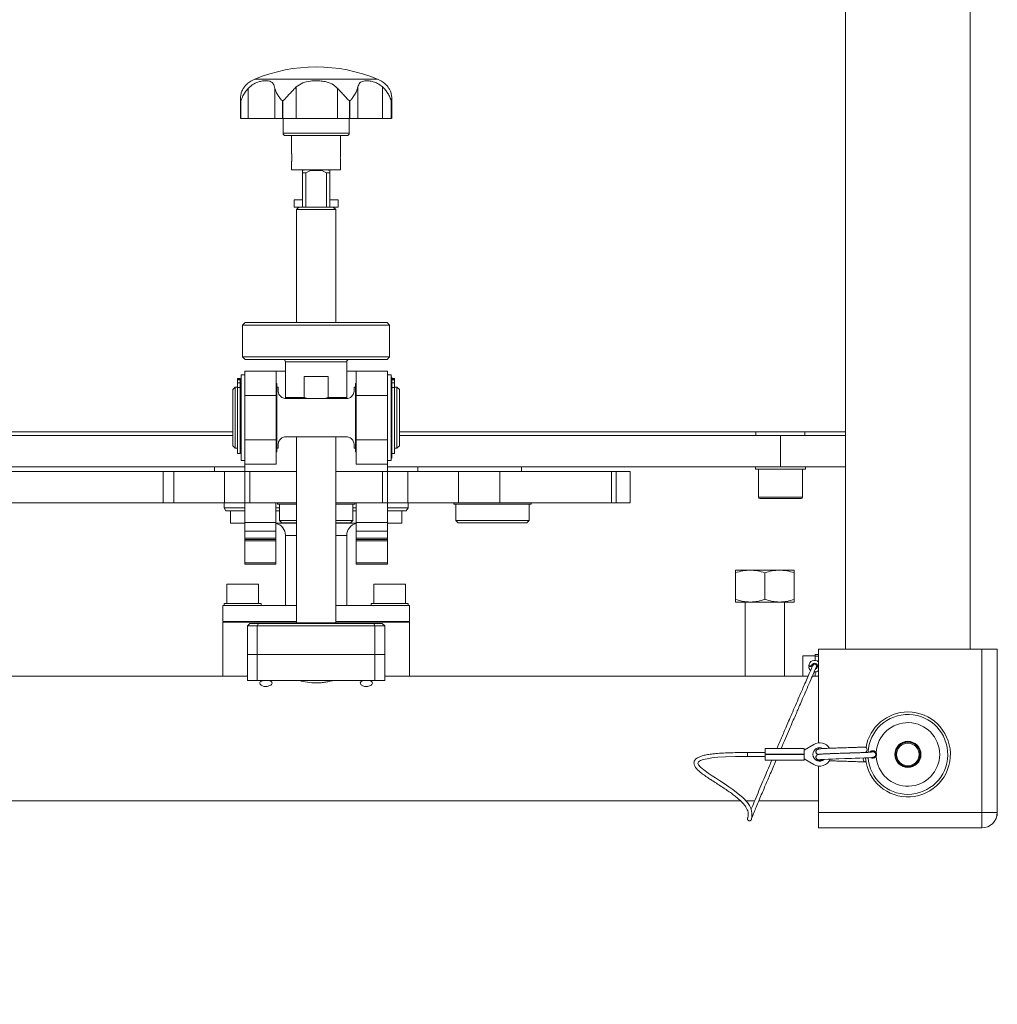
# Model space of a CAD drawing. Header units: millimetres. Extents: x 0 to 1118, y 0 to 864.
# Tile 10 of 26: x 639 to 739, y 343 to 443. Entities that reach past the tile are written whole.
import ezdxf

# ---------------------------------------------------------------- set-up
doc = ezdxf.new("R2010")
doc.units = ezdxf.units.MM
doc.styles.add('SLDTEXTSTYLE3', font='TXT', dxfattribs={"width": 0.605})
doc.dimstyles.new('SLDDIMSTYLE3', dxfattribs={"dimtxt": 3.175, "dimasz": 3.302, "dimexe": 0, "dimexo": 0.0625, "dimgap": 0.79375, "dimtad": 0, "dimtih": 1, "dimtoh": 1, "dimlfac": 4, "dimrnd": 1e-09, "dimzin": 4, "dimdsep": 46, "dimtxsty": 'SLDTEXTSTYLE3', "dimsah": 1, "dimcen": 0.09, "dimadec": 0, "dimazin": 1, "dimtfac": 1, "dimtofl": 0, "dimtmove": 0, "dimatfit": 3, "dimfxl": 1, "dimfrac": 2, "dimtolj": 1, "dimtzin": 12, "dimarcsym": 0})

# ---------------------------------------------------------------- blocks, each defined once
blk = doc.blocks.new('_D_12')
at = {"color": 7, "linetype": 'Continuous', "lineweight": 0}
for p, q in [((611.71, 376.13), (611.71, 363.43)), ((611.71, 347.95), (611.71, 363.43)), ((592.64, 352.44), (591.91, 352.44)), ((591.91, 352.44), (591.91, 347.57)), ((605.37, 352.44), (606.1, 352.44)), ((606.1, 352.44), (606.1, 347.57)), ((591.91, 347.57), (592.64, 347.57)), ((606.1, 347.57), (605.37, 347.57)), ((608.53, 347.95), (611.71, 347.95))]:
    blk.add_line(p, q, dxfattribs=at)
for points in [[(611.71, 376.13), (611.2, 372.83), (612.22, 372.83)], [(611.71, 363.43), (612.22, 366.73), (611.2, 366.73)]]:
    blk.add_solid(points, dxfattribs=at)
at = {"color": 7, "linetype": 'Continuous', "lineweight": 0, "char_height": 3.175, "attachment_point": 1, "style": 'SLDTEXTSTYLE3'}
for s, insert in [('2.000', (593.55, 351.66)), ('%%c', (591.23, 346.83)), ('50.80', (595.86, 346.83))]:
    blk.add_mtext(s, dxfattribs=dict(at, insert=insert))

msp = doc.modelspace()

# ---------------------------------------------------------------- linework, layer by layer
at = {"color": 7, "linetype": 'Continuous', "lineweight": 15}
for p, q in [((723.318, 489.4042), (723.318, 378.9042)), ((736.018, 378.9042), (736.018, 489.4042)), ((663.0405, 437.0229), (669.2905, 437.0229)), ((669.2905, 437.0229), (675.5405, 437.0229)), ((662.3582, 433.0229), (662.3582, 436.0767)), ((665.0804, 436.0767), (665.0804, 433.0229)), ((667.2674, 433.0229), (667.2674, 436.2415)), ((671.4735, 436.0767), (671.4735, 433.0229)), ((673.5387, 433.0229), (673.5387, 436.2415)), ((676.0614, 436.2415), (676.0614, 433.0229)), ((661.5751, 435.0975), (661.5751, 433.0223)), ((677.0059, 433.0224), (677.0059, 435.0985)), ((661.6198, 434.8355), (661.6063, 434.8355)), ((661.6063, 433.0229), (661.6063, 434.8355)), ((661.6198, 434.8355), (661.6198, 433.0229)), ((665.9012, 434.8355), (665.8463, 434.8355)), ((665.8463, 433.0229), (665.8463, 434.8355)), ((665.9012, 434.8355), (665.9012, 433.0229)), ((672.7348, 434.8355), (672.6799, 434.8355)), ((672.6799, 433.0229), (672.6799, 434.8355)), ((672.7348, 434.8355), (672.7348, 433.0229)), ((676.9748, 434.8355), (676.9613, 434.8355)), ((676.9613, 433.0229), (676.9613, 434.8355)), ((676.9748, 434.8355), (676.9748, 433.0229)), ((661.6063, 433.0229), (661.6198, 433.0229)), ((665.8463, 433.0229), (665.9012, 433.0229)), ((665.9155, 433.0232), (665.9155, 431.5229)), ((672.6655, 431.5229), (672.6655, 433.0232)), ((672.6799, 433.0229), (672.7348, 433.0229)), ((676.9613, 433.0229), (676.9748, 433.0229)), ((666.7905, 431.2732), (666.7905, 429.4161)), ((671.7905, 429.4117), (671.7905, 431.2732)), ((666.7905, 428.634), (666.7905, 427.7726)), ((671.7905, 427.7726), (671.7905, 428.6297)), ((667.9015, 427.4729), (667.9015, 427.7229)), ((667.9015, 423.9729), (667.9015, 427.4729)), ((668.2261, 427.4729), (667.9015, 427.4729)), ((668.0405, 427.7729), (668.0405, 427.7229)), ((668.7244, 427.7229), (668.2261, 427.4729)), ((668.2261, 427.4729), (668.2261, 423.9729)), ((668.7244, 427.7229), (669.8567, 427.7229)), ((670.355, 427.4729), (669.8567, 427.7229)), ((670.355, 423.9729), (670.355, 427.4729)), ((670.6796, 427.4729), (670.355, 427.4729)), ((670.5405, 427.7229), (670.5405, 427.7729)), ((670.6796, 427.7229), (670.6796, 427.4729)), ((670.6796, 427.4729), (670.6796, 423.9729)), ((667.9015, 424.7229), (667.0405, 424.7229)), ((667.0405, 424.7229), (667.0405, 423.9729)), ((667.0405, 423.9729), (667.5405, 423.9729)), ((667.5405, 423.9729), (667.2905, 423.7229)), ((667.5405, 423.9729), (667.9015, 423.9729)), ((668.2261, 423.9729), (667.9015, 423.9729)), ((668.2261, 423.9729), (670.355, 423.9729)), ((670.6796, 423.9729), (670.355, 423.9729)), ((671.5405, 424.7229), (670.6796, 424.7229)), ((670.6796, 423.9729), (671.0405, 423.9729)), ((671.0405, 423.9729), (671.5405, 423.9729)), ((671.2905, 423.7229), (671.0405, 423.9729)), ((671.5405, 424.7229), (671.5405, 423.9729)), ((667.2905, 423.7229), (667.2905, 412.1979)), ((671.2905, 423.7229), (667.2905, 423.7229)), ((671.2905, 412.1979), (671.2905, 423.7229)), ((662.0405, 412.1979), (661.7905, 411.9479)), ((661.7905, 411.9479), (661.7905, 408.6979)), ((676.7905, 411.9479), (661.7905, 411.9479)), ((662.0405, 412.1979), (676.5405, 412.1979)), ((676.7905, 411.9479), (676.5405, 412.1979)), ((676.7905, 408.6979), (676.7905, 411.9479)), ((661.7905, 408.6979), (662.0405, 408.4479)), ((661.7905, 408.6979), (676.7905, 408.6979)), ((676.5405, 408.4479), (662.0405, 408.4479)), ((666.1655, 408.1979), (666.1655, 404.5729)), ((672.4155, 404.5729), (672.4155, 408.1979)), ((676.5405, 408.4479), (676.7905, 408.6979)), ((662.0155, 406.8729), (661.6405, 406.8729)), ((661.6405, 402.4979), (661.6405, 406.8729)), ((662.0155, 404.7479), (662.0155, 407.2479)), ((662.0155, 407.2479), (665.203, 407.2479)), ((665.203, 407.2479), (665.203, 404.7479)), ((666.1655, 407.2479), (665.203, 407.2479)), ((673.378, 407.2479), (672.4155, 407.2479)), ((673.378, 407.2479), (676.5655, 407.2479)), ((673.378, 404.7479), (673.378, 407.2479)), ((676.5655, 407.2479), (676.5655, 404.7479)), ((676.9405, 406.8729), (676.5655, 406.8729)), ((676.9405, 406.8729), (676.9405, 398.1229)), ((661.553, 406.4848), (661.278, 406.4848)), ((661.278, 406.4848), (661.278, 406.4713)), ((661.553, 406.4713), (661.278, 406.4713)), ((661.278, 406.4713), (661.278, 406.3626)), ((661.553, 406.3626), (661.278, 406.3626)), ((661.278, 406.3626), (661.278, 406.0531)), ((661.278, 406.0531), (661.553, 406.0531)), ((661.278, 406.0531), (661.278, 405.5608)), ((661.553, 406.4713), (661.553, 406.4848)), ((661.553, 406.3626), (661.553, 406.4713)), ((661.553, 406.0531), (661.553, 406.3626)), ((661.553, 406.0531), (661.553, 405.5608)), ((665.2655, 405.9979), (665.203, 405.9979)), ((665.2655, 402.4979), (665.2655, 405.9979)), ((668.0658, 404.5729), (668.0658, 406.6979)), ((670.5153, 406.6979), (668.0658, 406.6979)), ((670.5153, 406.6979), (670.5153, 404.5729)), ((673.378, 405.9979), (673.3155, 405.9979)), ((673.3155, 405.9979), (673.3155, 398.9979)), ((677.028, 406.6229), (676.9645, 406.6229)), ((676.9645, 406.6229), (676.9645, 398.3729)), ((677.028, 406.6229), (677.028, 398.3729)), ((677.303, 406.4848), (677.028, 406.4848)), ((677.303, 406.4713), (677.028, 406.4713)), ((677.303, 406.3626), (677.028, 406.3626)), ((677.028, 406.0531), (677.303, 406.0531)), ((677.303, 406.4713), (677.303, 406.4848)), ((677.303, 406.3626), (677.303, 406.4713)), ((677.303, 406.0531), (677.303, 406.3626)), ((677.303, 406.0531), (677.303, 405.5608)), ((661.0405, 405.6229), (660.7905, 405.3729)), ((660.7905, 399.6229), (660.7905, 405.3729)), ((661.278, 405.6229), (661.0405, 405.6229)), ((661.0405, 405.6229), (661.0405, 399.3729)), ((661.553, 405.5608), (661.278, 405.5608)), ((661.278, 405.5608), (661.278, 398.8354)), ((661.553, 398.8354), (661.553, 405.5608)), ((661.578, 405.4354), (661.553, 405.4354)), ((661.6405, 405.6229), (661.578, 405.6229)), ((661.578, 405.6229), (661.578, 399.3729)), ((665.203, 404.7479), (662.0155, 404.7479)), ((662.0155, 404.7479), (662.0155, 400.2479)), ((665.203, 400.2479), (665.203, 404.7479)), ((665.4155, 405.6229), (665.2655, 405.6229)), ((665.4155, 405.6229), (665.4155, 405.2429)), ((673.3155, 405.6229), (673.1655, 405.6229)), ((673.1655, 405.2429), (673.1655, 405.6229)), ((676.5655, 404.7479), (673.378, 404.7479)), ((673.378, 400.2479), (673.378, 404.7479)), ((676.5655, 404.7479), (676.5655, 400.2479)), ((676.9645, 405.6229), (676.9405, 405.6229)), ((677.303, 405.5608), (677.028, 405.5608)), ((677.5405, 405.6229), (677.303, 405.6229)), ((677.303, 398.8354), (677.303, 405.5608)), ((677.7905, 405.3729), (677.5405, 405.6229)), ((677.5405, 399.3729), (677.5405, 405.6229)), ((677.7905, 405.3729), (677.7905, 399.6229)), ((666.1655, 404.5729), (666.2905, 404.4479)), ((666.1655, 404.5729), (668.0658, 404.5729)), ((667.5479, 404.4479), (666.2105, 404.4479)), ((668.4336, 404.4479), (666.2905, 404.4479)), ((668.0658, 404.5729), (668.4336, 404.4479)), ((668.4336, 404.4479), (670.1475, 404.4479)), ((670.1475, 404.4479), (670.5153, 404.5729)), ((672.2905, 404.4479), (670.1475, 404.4479)), ((670.5153, 404.5729), (672.4155, 404.5729)), ((672.3705, 404.4479), (671.0332, 404.4479)), ((672.2905, 404.4479), (672.4155, 404.5729)), ((661.6405, 398.1229), (661.6405, 402.4979)), ((665.2655, 398.9979), (665.2655, 402.4979)), ((565.2955, 401.0479), (660.7905, 401.0479)), ((677.7905, 401.0479), (723.318, 401.0479)), ((714.1705, 401.0479), (714.1705, 400.6729)), ((719.1705, 400.6729), (719.1705, 401.0479)), ((572.6705, 400.6729), (660.7905, 400.6729)), ((662.0155, 400.2479), (665.203, 400.2479)), ((662.0155, 397.7479), (662.0155, 400.2479)), ((665.203, 400.2479), (665.203, 397.7479)), ((665.4155, 399.3729), (665.4155, 399.7529)), ((666.2105, 400.5479), (672.3705, 400.5479)), ((667.2905, 400.5479), (667.2905, 381.5804)), ((671.2905, 381.5804), (671.2905, 400.5479)), ((673.1655, 399.7529), (673.1655, 399.3729)), ((673.378, 400.2479), (676.5655, 400.2479)), ((673.378, 397.7479), (673.378, 400.2479)), ((676.5655, 400.2479), (676.5655, 397.7479)), ((677.7905, 400.6729), (716.6705, 400.6729)), ((716.6705, 397.4979), (716.6705, 400.6729)), ((716.6705, 400.6729), (723.318, 400.6729)), ((660.7905, 399.6229), (661.0405, 399.3729)), ((661.0405, 399.3729), (661.278, 399.3729)), ((661.278, 398.8354), (661.553, 398.8354)), ((661.553, 399.5604), (661.578, 399.5604)), ((661.578, 399.3729), (661.6405, 399.3729)), ((665.203, 398.9979), (665.2655, 398.9979)), ((665.2655, 399.3729), (665.4155, 399.3729)), ((673.1655, 399.3729), (673.3155, 399.3729)), ((673.3155, 398.9979), (673.378, 398.9979)), ((676.9405, 399.3729), (676.9645, 399.3729)), ((677.028, 398.8354), (677.303, 398.8354)), ((677.303, 399.3729), (677.5405, 399.3729)), ((677.5405, 399.3729), (677.7905, 399.6229)), ((661.6405, 398.1229), (662.0155, 398.1229)), ((665.203, 397.7479), (662.0155, 397.7479)), ((662.0155, 396.9979), (662.0155, 397.7479)), ((676.5655, 397.7479), (673.378, 397.7479)), ((676.5655, 398.1229), (676.9405, 398.1229)), ((676.5655, 396.9979), (676.5655, 397.7479)), ((676.9645, 398.3729), (677.028, 398.3729)), ((572.6705, 397.4979), (662.0155, 397.4979)), ((629.9229, 396.9979), (653.6764, 396.9979)), ((653.6764, 393.8229), (653.6764, 396.9979)), ((653.6764, 396.9979), (654.7697, 396.9979)), ((654.7697, 396.9979), (654.7697, 393.8229)), ((654.7697, 396.9979), (659.9453, 396.9979)), ((658.9155, 397.4979), (658.9155, 396.9979)), ((659.9453, 393.8229), (659.9453, 396.9979)), ((659.9453, 396.9979), (662.0155, 396.9979)), ((667.2905, 396.9979), (662.0155, 396.9979)), ((662.0155, 393.8229), (662.0155, 396.9979)), ((662.5155, 396.9979), (662.5155, 393.8229)), ((662.5155, 396.9979), (667.2905, 396.9979)), ((676.5655, 396.9979), (671.2905, 396.9979)), ((671.2905, 396.9979), (676.0655, 396.9979)), ((676.0655, 393.8229), (676.0655, 396.9979)), ((676.5655, 397.4979), (716.6705, 397.4979)), ((676.5655, 396.9979), (676.5655, 393.8229)), ((676.5655, 396.9979), (678.6358, 396.9979)), ((678.6358, 396.9979), (678.6358, 393.8229)), ((678.6358, 396.9979), (683.8114, 396.9979)), ((679.6655, 396.9979), (679.6655, 397.4979)), ((683.8114, 393.8229), (683.8114, 396.9979)), ((683.8114, 396.9979), (688.0405, 396.9979)), ((688.0405, 393.8229), (688.0405, 396.9979)), ((688.0405, 396.9979), (699.4274, 396.9979)), ((690.2359, 396.9979), (690.2359, 397.4979)), ((699.4274, 393.8229), (699.4274, 396.9979)), ((699.4274, 396.9979), (699.8935, 396.9979)), ((699.8935, 396.9979), (699.8935, 393.8229)), ((699.8935, 396.9979), (701.3289, 396.9979)), ((701.3289, 393.8229), (701.3289, 396.9979)), ((714.108, 397.4979), (714.108, 397.2479)), ((719.233, 397.2479), (714.108, 397.2479)), ((714.4205, 397.2479), (714.4205, 394.3979)), ((723.318, 397.4979), (716.6705, 397.4979)), ((718.9205, 394.3979), (718.9205, 397.2479)), ((719.233, 397.2479), (719.233, 397.4979)), ((629.9229, 393.8229), (653.6764, 393.8229)), ((654.7697, 393.8229), (653.6764, 393.8229)), ((654.7697, 393.8229), (659.9453, 393.8229)), ((659.9155, 393.8229), (659.9155, 393.2979)), ((662.0155, 393.8229), (659.9453, 393.8229)), ((662.0155, 393.8229), (662.0155, 391.805)), ((662.5155, 393.8229), (662.0155, 393.8229)), ((662.5155, 393.8229), (667.2905, 393.8229)), ((665.1905, 393.8229), (665.1905, 391.805)), ((665.353, 393.8229), (665.353, 393.6604)), ((671.2905, 393.8229), (676.0655, 393.8229)), ((673.228, 393.6604), (673.228, 393.8229)), ((673.3905, 393.8229), (673.3905, 391.805)), ((676.5655, 393.8229), (676.0655, 393.8229)), ((676.5655, 393.8229), (676.5655, 391.805)), ((678.6358, 393.8229), (676.5655, 393.8229)), ((678.6358, 393.8229), (683.8114, 393.8229)), ((678.6655, 393.2979), (678.6655, 393.8229)), ((683.353, 393.8229), (683.353, 393.6604)), ((683.8114, 393.8229), (688.0405, 393.8229)), ((688.0405, 393.8229), (699.4274, 393.8229)), ((691.228, 393.6604), (691.228, 393.8229)), ((699.8935, 393.8229), (699.4274, 393.8229)), ((699.8935, 393.8229), (701.3289, 393.8229)), ((659.9155, 393.2979), (660.0887, 392.9979)), ((659.9155, 393.2979), (662.0155, 393.2979)), ((662.0155, 392.9979), (660.0887, 392.9979)), ((660.5405, 392.9979), (660.5405, 391.7479)), ((665.1905, 393.2979), (665.5405, 393.2979)), ((665.5405, 392.9979), (665.1905, 392.9979)), ((665.353, 393.6604), (667.2905, 393.6604)), ((665.5405, 393.6604), (665.5405, 392.0104)), ((671.2905, 393.6604), (673.228, 393.6604)), ((673.0405, 392.0104), (673.0405, 393.6604)), ((673.0405, 393.2979), (673.3905, 393.2979)), ((673.3905, 392.9979), (673.0405, 392.9979)), ((676.5655, 393.2979), (678.6655, 393.2979)), ((678.4923, 392.9979), (676.5655, 392.9979)), ((678.0405, 391.7479), (678.0405, 392.9979)), ((678.4923, 392.9979), (678.6655, 393.2979)), ((683.353, 393.6604), (691.228, 393.6604)), ((683.5405, 393.6604), (683.5405, 392.0104)), ((691.0405, 392.0104), (691.0405, 393.6604)), ((662.0155, 391.7479), (660.5405, 391.7479)), ((662.0155, 391.805), (665.1905, 391.805)), ((662.0155, 390.9389), (662.0155, 391.805)), ((665.1905, 391.805), (665.1905, 390.9389)), ((667.2905, 391.7479), (665.1905, 391.7479)), ((665.5405, 392.0104), (665.7905, 391.7604)), ((665.5405, 392.0104), (667.2905, 392.0104)), ((667.2905, 391.7604), (665.7905, 391.7604)), ((671.2905, 392.0104), (673.0405, 392.0104)), ((672.7905, 391.7604), (671.2905, 391.7604)), ((673.3905, 391.7479), (671.2905, 391.7479)), ((672.7905, 391.7604), (673.0405, 392.0104)), ((673.3905, 391.805), (676.5655, 391.805)), ((673.3905, 390.9389), (673.3905, 391.805)), ((676.5655, 391.805), (676.5655, 390.9389)), ((678.0405, 391.7479), (676.5655, 391.7479)), ((683.5405, 392.0104), (683.7905, 391.7604)), ((683.5405, 392.0104), (691.0405, 392.0104)), ((690.7905, 391.7604), (683.7905, 391.7604)), ((690.7905, 391.7604), (691.0405, 392.0104)), ((665.1905, 390.9389), (662.0155, 390.9389)), ((662.0155, 390.2069), (662.0155, 390.9389)), ((665.1905, 390.9389), (665.1905, 390.2069)), ((676.5655, 390.9389), (673.3905, 390.9389)), ((673.3905, 390.2069), (673.3905, 390.9389)), ((676.5655, 390.9389), (676.5655, 390.2069)), ((662.0155, 390.2069), (665.1905, 390.2069)), ((662.0155, 390.0729), (662.0155, 390.2069)), ((665.1905, 390.0729), (662.0155, 390.0729)), ((662.0155, 389.9389), (662.0155, 390.0729)), ((665.1905, 389.9389), (662.0155, 389.9389)), ((662.0155, 387.7069), (662.0155, 389.9389)), ((665.1905, 390.2069), (665.1905, 390.0729)), ((665.1905, 390.0729), (665.1905, 389.9389)), ((665.1905, 387.7069), (665.1905, 389.9389)), ((666.1655, 390.4979), (666.1655, 383.3292)), ((672.4155, 383.3292), (672.4155, 390.4979)), ((673.3905, 390.2069), (676.5655, 390.2069)), ((673.3905, 390.0729), (673.3905, 390.2069)), ((676.5655, 390.0729), (673.3905, 390.0729)), ((673.3905, 389.9389), (673.3905, 390.0729)), ((676.5655, 389.9389), (673.3905, 389.9389)), ((673.3905, 387.7069), (673.3905, 389.9389)), ((676.5655, 390.2069), (676.5655, 390.0729)), ((676.5655, 390.0729), (676.5655, 389.9389)), ((676.5655, 387.7069), (676.5655, 389.9389)), ((662.0155, 387.7069), (665.1905, 387.7069)), ((662.0155, 387.5729), (662.0155, 387.7069)), ((665.1905, 387.7069), (665.1905, 387.5729)), ((673.3905, 387.7069), (676.5655, 387.7069)), ((673.3905, 387.5729), (673.3905, 387.7069)), ((676.5655, 387.7069), (676.5655, 387.5729)), ((665.1905, 387.5729), (662.0155, 387.5729)), ((676.5655, 387.5729), (673.3905, 387.5729)), ((712.0779, 386.9417), (713.5779, 386.9417)), ((712.0779, 383.9596), (712.0779, 386.6737)), ((713.5779, 386.9417), (716.5779, 386.9417)), ((715.0779, 383.9596), (715.0779, 386.6737)), ((716.5779, 386.9417), (718.0779, 386.9417)), ((718.0779, 386.6737), (718.0779, 383.9596)), ((660.1655, 385.5292), (660.1655, 383.5292)), ((661.7905, 385.5292), (660.1655, 385.5292)), ((663.4155, 385.5292), (661.7905, 385.5292)), ((663.4155, 383.5292), (663.4155, 385.5292)), ((675.1655, 385.5292), (675.1655, 383.5292)), ((676.7905, 385.5292), (675.1655, 385.5292)), ((678.4155, 385.5292), (676.7905, 385.5292)), ((678.4155, 383.5292), (678.4155, 385.5292)), ((712.0779, 383.6917), (713.5779, 383.6917)), ((713.0779, 383.6917), (713.0779, 376.1292)), ((713.5779, 383.6917), (716.5779, 383.6917)), ((716.5779, 383.6917), (718.0779, 383.6917)), ((717.0779, 376.1292), (717.0779, 383.6917)), ((659.7655, 383.3292), (659.7655, 381.7042)), ((659.7655, 383.3292), (667.2905, 383.3292)), ((659.9155, 383.5292), (659.9155, 383.3292)), ((659.9155, 383.5292), (663.6655, 383.5292)), ((663.6655, 383.3292), (663.6655, 383.5292)), ((671.2905, 383.3292), (676.0257, 383.3292)), ((674.9155, 383.5292), (674.9155, 383.3292)), ((674.9155, 383.5292), (678.6655, 383.5292)), ((676.0257, 383.3292), (678.8155, 383.3292)), ((678.6655, 383.3292), (678.6655, 383.5292)), ((678.8155, 381.7042), (678.8155, 383.3292)), ((659.7655, 381.7042), (667.2905, 381.7042)), ((659.7655, 381.6542), (659.7655, 376.1292)), ((667.2905, 381.6542), (659.7655, 381.6542)), ((660.9405, 381.7042), (660.9405, 381.6542)), ((662.6405, 381.6542), (662.6405, 381.7042)), ((671.2905, 381.7042), (676.0257, 381.7042)), ((678.8155, 381.6542), (671.2905, 381.6542)), ((675.9405, 381.7042), (675.9405, 381.6542)), ((676.0257, 381.7042), (678.8155, 381.7042)), ((677.6405, 381.6542), (677.6405, 381.7042)), ((678.8155, 376.1292), (678.8155, 381.6542)), ((662.2905, 381.2554), (662.5405, 381.5054)), ((663.2905, 381.2554), (662.2905, 381.2554)), ((662.2905, 378.3304), (662.2905, 381.2554)), ((662.5405, 381.5054), (663.3941, 381.5054)), ((663.3941, 381.5054), (663.2905, 381.2554)), ((663.2905, 381.2554), (663.2905, 378.3304)), ((675.2905, 381.2554), (663.2905, 381.2554)), ((663.3941, 381.5054), (675.187, 381.5054)), ((667.2905, 381.5804), (667.3655, 381.5054)), ((667.2905, 381.5804), (671.2905, 381.5804)), ((671.2155, 381.5054), (671.2905, 381.5804)), ((675.187, 381.5054), (676.0405, 381.5054)), ((675.187, 381.5054), (675.2905, 381.2554)), ((676.2905, 381.2554), (675.2905, 381.2554)), ((675.2905, 378.3304), (675.2905, 381.2554)), ((676.0405, 381.5054), (676.2905, 381.2554)), ((676.2905, 381.2554), (676.2905, 378.3304)), ((720.543, 378.9042), (737.2055, 378.9042)), ((720.543, 369.3383), (720.543, 378.9042)), ((737.2055, 362.2417), (737.2055, 378.9042)), ((737.2055, 378.9042), (738.793, 378.9042)), ((738.793, 378.9042), (738.793, 362.2417)), ((662.2905, 375.6996), (662.2905, 378.3304)), ((662.2905, 378.3304), (663.2905, 378.3304)), ((663.2905, 378.3304), (662.2905, 378.3304)), ((663.2905, 378.3304), (663.2905, 375.6996)), ((675.2905, 378.3304), (663.2905, 378.3304)), ((663.2905, 378.3304), (675.2905, 378.3304)), ((675.2905, 375.6996), (675.2905, 378.3304)), ((675.2905, 378.3304), (676.2905, 378.3304)), ((676.2905, 378.3304), (675.2905, 378.3304)), ((676.2905, 378.3304), (676.2905, 375.6996)), ((720.2097, 378.2167), (718.9597, 378.2167)), ((718.9597, 378.2167), (718.9597, 377.1542)), ((720.543, 378.3448), (720.2097, 378.3448)), ((720.2097, 378.3448), (720.2097, 378.1787)), ((720.2097, 378.1787), (720.543, 378.1787)), ((720.2097, 378.1787), (720.2097, 377.7461)), ((718.9597, 377.1542), (718.9597, 376.1292)), ((719.8495, 377.179), (719.5514, 377.179)), ((719.5514, 377.1294), (719.8495, 377.1294)), ((719.8735, 377.0347), (719.8495, 377.1294)), ((720.2097, 377.445), (720.2097, 377.3421)), ((662.2905, 376.1292), (558.6009, 376.1292)), ((662.2655, 376.1292), (662.2905, 376.1292)), ((663.2905, 375.6996), (662.2905, 375.6996)), ((675.2905, 375.6996), (663.2905, 375.6996)), ((676.2905, 375.6996), (675.2905, 375.6996)), ((719.4852, 376.1292), (676.2905, 376.1292)), ((676.2905, 376.1292), (676.3155, 376.1292)), ((720.543, 376.1292), (719.9177, 376.1292)), ((720.2097, 376.5622), (720.2097, 376.1297)), ((720.2097, 376.1297), (720.543, 376.1297)), ((719.0799, 368.7495), (715.1112, 368.7495)), ((715.1112, 368.7495), (715.1112, 368.179)), ((719.0799, 368.5979), (720.0608, 369.1787)), ((719.0799, 368.7495), (719.0799, 368.179)), ((720.543, 368.7012), (720.543, 368.8303)), ((715.1112, 368.3526), (713.3009, 368.3526)), ((713.3009, 367.9557), (713.3009, 368.3526)), ((713.3009, 367.9557), (715.1112, 367.9557)), ((715.1112, 368.1294), (715.1112, 368.179)), ((719.0799, 368.179), (715.1112, 368.179)), ((715.1112, 368.1294), (715.1112, 367.5588)), ((715.1112, 368.1294), (719.0799, 368.1294)), ((715.1112, 367.5588), (719.0799, 367.5588)), ((719.0799, 368.1294), (719.0799, 368.179)), ((719.0799, 368.1294), (719.0799, 367.5588)), ((720.0608, 367.1297), (719.0799, 367.7104)), ((720.543, 367.478), (720.543, 367.5875)), ((720.543, 362.2417), (720.543, 366.97)), ((565.5165, 363.4292), (712.5695, 363.4292)), ((713.1195, 363.4292), (714.0338, 363.4292)), ((714.4627, 363.4292), (720.543, 363.4292)), ((713.3493, 361.7105), (713.3431, 361.6926)), ((720.543, 362.2417), (737.2055, 362.2417)), ((720.543, 360.6542), (720.543, 362.2417)), ((737.2055, 362.2417), (737.2055, 360.6542)), ((738.793, 362.2417), (737.2055, 362.2417)), ((738.7567, 361.9042), (738.793, 361.9042)), ((738.793, 361.9042), (738.793, 362.2417)), ((737.2055, 360.6542), (720.543, 360.6542))]:
    msp.add_line(p, q, dxfattribs=at)
at = {"color": 9, "linetype": 'Continuous', "lineweight": 15}
for p, q in [((665.9155, 431.5229), (669.2905, 431.5229)), ((669.2905, 431.5229), (672.6655, 431.5229)), ((672.4155, 408.1979), (666.1655, 408.1979)), ((714.4205, 394.3979), (718.9205, 394.3979)), ((667.2905, 390.4979), (666.1655, 390.4979)), ((672.4155, 390.4979), (671.2905, 390.4979))]:
    msp.add_line(p, q, dxfattribs=at)
at = {"color": 7, "linetype": 'Continuous', "lineweight": 15, "flags": 128}
for points in [[(725.3092, 368.3542), (725.3824, 368.3752), (725.4458, 368.4351), (725.4881, 368.5247), (725.503, 368.6304), (725.4881, 368.7361), (725.4458, 368.8257), (725.3824, 368.8856), (725.3077, 368.9066)], [(713.6633, 361.4587), (713.6999, 361.5642), (713.7524, 361.8133), (713.7596, 362.1179), (713.7234, 362.3981), (713.639, 362.6743), (713.5037, 362.9387), (713.2931, 363.2421), (712.8266, 363.7449), (712.1902, 364.2832), (711.8135, 364.5635), (711.3899, 364.8591), (710.9231, 365.1699), (710.4351, 365.4858), (710.0261, 365.7489), (709.7036, 365.9588), (709.305, 366.2266), (708.8431, 366.5636), (708.5055, 366.8556), (708.3139, 367.0796), (708.2388, 367.2587), (708.3039, 367.3996), (708.3932, 367.4632), (708.5082, 367.5225), (708.7946, 367.625), (709.182, 367.7157), (709.6683, 367.7923), (710.2826, 367.8577), (711.0698, 367.9104), (712.0691, 367.9378), (713.3009, 367.9557), (713.3009, 367.9557)], [(720.6066, 367.5929), (720.6381, 367.6069), (720.7469, 367.6216), (721.1087, 367.647), (721.5392, 367.666), (721.9685, 367.6825), (722.3362, 367.6958), (722.6206, 367.7058), (723.2359, 367.7264), (723.9176, 367.7479), (724.3041, 367.7597), (724.7569, 367.7755), (725.2409, 367.7954), (725.6904, 367.8185), (726.0204, 367.8428), (726.1587, 367.8693), (726.1587, 367.8693)], [(725.1376, 367.7939), (725.1272, 367.7638), (725.1123, 367.6581), (725.1272, 367.5524), (725.1695, 367.4627), (725.2329, 367.4029), (725.3077, 367.3818), (725.3824, 367.4029), (725.398, 367.4131)]]:
    msp.add_lwpolyline(points, dxfattribs=at)
at = {"color": 7, "linetype": 'Continuous', "lineweight": 15}
for radius in [1.3335, 1.3017, 1.2763, 1.2446, 1.1494]:
    msp.add_circle((729.668, 368.1542), radius, dxfattribs=at)
for centre, radius, start, end in [((669.2905, 422.0229), 16.25, 67.380135, 112.619865), ((663.9106, 434.6792), 2.5, 110.3677, 132.189392), ((674.6704, 434.6792), 2.5, 48.362075, 69.6323), ((666.1655, 431.5229), 0.25, 180, 270), ((672.4155, 431.5229), 0.25, 270, 0), ((665.9155, 408.1979), 0.25, 0, 90), ((672.6655, 408.1979), 0.25, 90, 180), ((714.5705, 394.3979), 0.15, 180, 270), ((718.7705, 394.3979), 0.15, 270, 0), ((664.9155, 390.4979), 1.25, 0, 77.290967), ((673.6655, 390.4979), 1.25, 102.709033, 180), ((663.7155, 381.5292), 0.175, 90, 134.415309), ((674.8655, 381.5292), 0.175, 45.584691, 90), ((720.1462, 377.1542), 0.5953, 48.189685, 177.611985), ((720.1462, 377.1542), 0.5953, 182.388015, 226.778943), ((720.1462, 377.1542), 0.2977, 289.246788, 175.219808), ((720.1462, 377.1542), 0.1984, 336.481876, 157.958475), ((720.1462, 377.1542), 0.5953, 266.01995, 311.810315), ((729.668, 368.1542), 4.3339, 185.12542, 90), ((729.668, 368.1542), 4.3339, 90, 170.392021), ((729.668, 368.1542), 3.2435, 183.186088, 176.813912), ((720.6674, 368.1542), 0.6875, 60.933777, 180), ((720.6674, 368.1542), 1.1906, 32.062159, 120.629824), ((720.6674, 368.1542), 0.6875, 180, 312.241505), ((720.6674, 368.1542), 1.1906, 239.370176, 335.697291), ((726.0962, 368.1542), 0.3473, 333.260309, 26.739691), ((726.0962, 368.1542), 0.379, 331.601288, 28.398712), ((737.2055, 362.2417), 1.5875, 270, 0)]:
    msp.add_arc(centre, radius, start, end, dxfattribs=at)
at = {"color": 9, "linetype": 'Continuous', "lineweight": 15}
for start, end in [(270, 176.961959), (184.820649, 270)]:
    msp.add_arc((729.668, 368.1542), 4.0727, start, end, dxfattribs=at)
at = {"color": 7, "linetype": 'Continuous', "lineweight": 15}
for points, knots in [([(662.3582, 436.0767), (662.5392, 436.2434), (662.9003, 436.576), (663.4588, 436.7774), (663.9051, 436.8626), (664.26, 436.8704), (664.5602, 436.8193), (664.8308, 436.6754), (664.9997, 436.4305), (665.0597, 436.1674), (665.0804, 436.0767)], [0, 0, 0, 0, 0.15764762, 0.31440664, 0.42623687, 0.53813725, 0.65122854, 0.76416005, 0.9186755, 1, 1, 1, 1]), ([(667.2674, 436.2415), (667.4817, 436.3924), (667.9088, 436.6932), (668.6368, 436.8359), (669.2726, 436.8745), (669.8175, 436.8462), (670.4248, 436.7403), (671.0218, 436.5164), (671.3403, 436.2064), (671.4735, 436.0767)], [0, 0, 0, 0, 0.17620928, 0.35121226, 0.47388715, 0.58538309, 0.69981452, 0.87437308, 1, 1, 1, 1]), ([(673.5387, 436.2415), (673.6011, 436.3924), (673.7256, 436.6932), (674.1199, 436.8615), (674.6044, 436.8794), (675.1168, 436.7761), (675.5904, 436.6042), (675.896, 436.3689), (676.0614, 436.2415)], [0, 0, 0, 0, 0.18588623, 0.3704999, 0.58974947, 0.71895177, 0.84788852, 1, 1, 1, 1]), ([(661.8575, 436.0767), (661.7949, 435.9596), (661.6697, 435.7252), (661.5888, 435.3832), (661.5701, 435.1078), (661.5815, 434.9379), (661.5947, 434.8575), (661.6037, 434.8403), (661.6063, 434.8355)], [0, 0, 0, 0, 0.28418167, 0.56860696, 0.79368344, 0.91599364, 0.97623905, 1, 1, 1, 1]), ([(661.6198, 434.8355), (661.6266, 434.8483), (661.66, 434.9108), (661.742, 435.1717), (661.9213, 435.5107), (662.1459, 435.8386), (662.3083, 436.0208), (662.3582, 436.0767)], [0, 0, 0, 0, 0.0494427, 0.24215578, 0.55247081, 0.86260643, 1, 1, 1, 1]), ([(662.2408, 436.5177), (662.1755, 436.4646), (662.0459, 436.359), (661.92, 436.1704), (661.8575, 436.0767)], [0, 0, 0, 0, 0.50328687, 1, 1, 1, 1]), ([(665.0804, 436.0767), (665.1206, 435.9596), (665.2011, 435.7252), (665.3926, 435.3832), (665.5758, 435.1078), (665.7128, 434.9379), (665.7935, 434.8575), (665.8347, 434.8403), (665.8463, 434.8355)], [0, 0, 0, 0, 0.28418167, 0.56860696, 0.79368344, 0.91599364, 0.97623905, 1, 1, 1, 1]), ([(665.9012, 434.8355), (665.9252, 434.8483), (666.0427, 434.9108), (666.2446, 435.1717), (666.5733, 435.5107), (666.9327, 435.8983), (667.1604, 436.1318), (667.2674, 436.2415)], [0, 0, 0, 0, 0.04345426, 0.21282613, 0.48555615, 0.75812849, 1, 1, 1, 1]), ([(671.4735, 436.0767), (671.5863, 435.9596), (671.812, 435.7252), (672.1317, 435.3832), (672.3788, 435.1078), (672.5382, 434.9379), (672.6256, 434.8575), (672.6679, 434.8403), (672.6799, 434.8355)], [0, 0, 0, 0, 0.284181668, 0.568606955, 0.793683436, 0.915993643, 0.976239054, 1, 1, 1, 1]), ([(672.7348, 434.8355), (672.7579, 434.8483), (672.8711, 434.9108), (673.0408, 435.1717), (673.2713, 435.5107), (673.455, 435.8983), (673.5119, 436.1318), (673.5387, 436.2415)], [0, 0, 0, 0, 0.04345426, 0.21282613, 0.48555615, 0.75812849, 1, 1, 1, 1]), ([(676.0614, 436.2415), (676.1656, 436.1342), (676.374, 435.9195), (676.6242, 435.5701), (676.7958, 435.2516), (676.8906, 435.0189), (676.9349, 434.884), (676.9542, 434.8485), (676.9613, 434.8355)], [0, 0, 0, 0, 0.23576182, 0.47176732, 0.72392912, 0.87735792, 0.95500557, 1, 1, 1, 1]), ([(676.7236, 436.0767), (676.5951, 436.2606), (676.4589, 436.4556), (676.3363, 436.5407), (676.3293, 436.5455)], [0, 0, 0, 0, 0.9432671, 1, 1, 1, 1]), ([(676.9748, 434.8355), (676.9799, 434.8487), (676.9953, 434.889), (677.0123, 435.0913), (676.9949, 435.3915), (676.8974, 435.7596), (676.7765, 435.9802), (676.7236, 436.0767)], [0, 0, 0, 0, 0.0514537, 0.15772149, 0.46097989, 0.76427113, 1, 1, 1, 1]), ([(666.1655, 431.2729), (666.1757, 431.2729), (666.1966, 431.2729), (666.3704, 431.2729), (666.6587, 431.2729), (667.0652, 431.2729), (667.5648, 431.2729), (668.1249, 431.2729), (668.7073, 431.2729), (669.0999, 431.2729), (669.2905, 431.2729)], [0, 0, 0, 0, 0.11651603, 0.24001133, 0.36864081, 0.5, 0.63135919, 0.75998867, 0.88348397, 1, 1, 1, 1]), ([(669.2905, 431.2729), (669.4811, 431.2729), (669.8738, 431.2729), (670.4562, 431.2729), (671.0163, 431.2729), (671.5159, 431.2729), (671.9224, 431.2729), (672.2107, 431.2729), (672.3845, 431.2729), (672.4054, 431.2729), (672.4155, 431.2729)], [0, 0, 0, 0, 0.11651603, 0.24001133, 0.36864081, 0.5, 0.63135919, 0.75998867, 0.88348397, 1, 1, 1, 1]), ([(666.7913, 428.634), (666.7911, 428.6327), (666.7902, 428.6272), (666.7958, 428.6626), (666.8058, 428.7367), (666.8164, 428.8463), (666.8225, 428.9754), (666.8214, 429.1095), (666.8137, 429.2329), (666.8026, 429.3348), (666.7937, 429.397), (666.7895, 429.4236), (666.7906, 429.4163), (666.7906, 429.4161)], [0, 0, 0, 0, 0.0351275, 0.14110873, 0.24753835, 0.35511797, 0.46278353, 0.56929784, 0.67523, 0.78204536, 0.88983782, 0.99718671, 1, 1, 1, 1]), ([(671.7898, 429.4117), (671.79, 429.4131), (671.7908, 429.4186), (671.7853, 429.3832), (671.7753, 429.3091), (671.7646, 429.1994), (671.7586, 429.0704), (671.7597, 428.9363), (671.7674, 428.8129), (671.7785, 428.711), (671.7874, 428.6488), (671.7916, 428.6222), (671.7905, 428.6295), (671.7905, 428.6297)], [0, 0, 0, 0, 0.0351275, 0.14110873, 0.24753835, 0.35511797, 0.46278353, 0.56929784, 0.67523, 0.78204536, 0.88983782, 0.99718671, 1, 1, 1, 1]), ([(666.2105, 404.4479), (666.137, 404.4539), (665.99, 404.466), (665.7935, 404.5563), (665.6123, 404.7008), (665.4594, 404.9307), (665.4182, 405.1219), (665.416, 405.2241), (665.4155, 405.2429)], [0, 0, 0, 0, 0.13387843, 0.26746729, 0.40732517, 0.6168401, 0.929305, 1, 1, 1, 1]), ([(673.1655, 405.2429), (673.1547, 405.1253), (673.1388, 404.9526), (672.9536, 404.6822), (672.7531, 404.5315), (672.5422, 404.4574), (672.4196, 404.4506), (672.3705, 404.4479)], [0, 0, 0, 0, 0.40000466, 0.58719691, 0.77597607, 0.91032569, 1, 1, 1, 1]), ([(665.4155, 399.7529), (665.4264, 399.8705), (665.4422, 400.0432), (665.6275, 400.3136), (665.828, 400.4644), (666.0389, 400.5384), (666.1615, 400.5452), (666.2105, 400.5479)], [0, 0, 0, 0, 0.40000466, 0.58719691, 0.77597607, 0.91032569, 1, 1, 1, 1]), ([(672.3705, 400.5479), (672.4441, 400.5419), (672.5911, 400.5298), (672.7876, 400.4395), (672.9688, 400.295), (673.1217, 400.0651), (673.1629, 399.8739), (673.1651, 399.7718), (673.1655, 399.7529)], [0, 0, 0, 0, 0.13387843, 0.26746729, 0.40732517, 0.6168401, 0.929305, 1, 1, 1, 1]), ([(714.5705, 394.2479), (714.5986, 394.2479), (714.6417, 394.2479), (714.9036, 394.2479), (715.1746, 394.2479), (715.5111, 394.2479), (716, 394.2479), (716.6705, 394.2479), (717.3411, 394.2479), (717.83, 394.2479), (718.1664, 394.2479), (718.4375, 394.2479), (718.6993, 394.2479), (718.7425, 394.2479), (718.7705, 394.2479)], [0, 0, 0, 0, 0.11972842, 0.18418033, 0.25, 0.31581967, 0.38027158, 0.5, 0.61972842, 0.68418033, 0.75, 0.81581967, 0.88027158, 1, 1, 1, 1]), ([(712.0779, 386.6737), (712.3215, 386.7486), (712.8132, 386.8998), (713.3215, 386.9276), (713.5779, 386.9417)], [0, 0, 0, 0, 0.49545796, 1, 1, 1, 1]), ([(712.0779, 386.9417), (712.0779, 386.9282), (712.0779, 386.9009), (712.0779, 386.75), (712.0779, 386.6737)], [0, 0, 0, 0, 0.49451073, 1, 1, 1, 1]), ([(713.5779, 386.9417), (713.8293, 386.9282), (714.3375, 386.9009), (714.8293, 386.75), (715.0779, 386.6737)], [0, 0, 0, 0, 0.49451073, 1, 1, 1, 1]), ([(715.0779, 386.6737), (715.3215, 386.7486), (715.8132, 386.8998), (716.3215, 386.9276), (716.5779, 386.9417)], [0, 0, 0, 0, 0.49545796, 1, 1, 1, 1]), ([(716.5779, 386.9417), (716.8293, 386.9282), (717.3375, 386.9009), (717.8293, 386.75), (718.0779, 386.6737)], [0, 0, 0, 0, 0.49451073, 1, 1, 1, 1]), ([(718.0779, 386.6737), (718.0779, 386.7486), (718.0779, 386.8998), (718.0779, 386.9276), (718.0779, 386.9417)], [0, 0, 0, 0, 0.49545796, 1, 1, 1, 1]), ([(713.5779, 383.6917), (713.3266, 383.7052), (712.8183, 383.7325), (712.3265, 383.8833), (712.0779, 383.9596)], [0, 0, 0, 0, 0.494510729, 1, 1, 1, 1]), ([(712.0779, 383.9596), (712.0779, 383.8847), (712.0779, 383.7336), (712.0779, 383.7057), (712.0779, 383.6917)], [0, 0, 0, 0, 0.49545796, 1, 1, 1, 1]), ([(715.0779, 383.9596), (714.8343, 383.8847), (714.3426, 383.7336), (713.8344, 383.7057), (713.5779, 383.6917)], [0, 0, 0, 0, 0.495457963, 1, 1, 1, 1]), ([(716.5779, 383.6917), (716.3266, 383.7052), (715.8183, 383.7325), (715.3265, 383.8833), (715.0779, 383.9596)], [0, 0, 0, 0, 0.494510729, 1, 1, 1, 1]), ([(718.0779, 383.9596), (717.8343, 383.8847), (717.3426, 383.7336), (716.8344, 383.7057), (716.5779, 383.6917)], [0, 0, 0, 0, 0.49545796, 1, 1, 1, 1]), ([(718.0779, 383.6917), (718.0779, 383.7052), (718.0779, 383.7325), (718.0779, 383.8833), (718.0779, 383.9596)], [0, 0, 0, 0, 0.49451073, 1, 1, 1, 1]), ([(719.9629, 377.2303), (719.959, 377.2213), (719.9515, 377.2041), (719.8839, 377.0482), (719.7886, 376.8288), (719.6304, 376.4642), (719.3947, 375.9206), (719.0309, 375.0808), (718.6262, 374.1469), (718.2042, 373.1709), (717.8406, 372.3277), (717.5151, 371.5724), (717.2264, 370.9029), (716.9591, 370.2837), (716.6991, 369.6813), (716.4771, 369.1663), (716.3435, 368.8554), (716.2979, 368.7495)], [0, 0, 0, 0, 0.04694006, 0.08979128, 0.13032321, 0.1704061, 0.25042876, 0.32933714, 0.45199781, 0.54878984, 0.63523461, 0.71345204, 0.7818502, 0.84142045, 0.90417267, 0.96733113, 1, 1, 1, 1]), ([(716.7306, 368.7495), (716.8781, 369.0931), (717.1593, 369.7481), (717.5531, 370.6634), (717.8904, 371.4452), (718.142, 372.0268), (718.3551, 372.5191), (718.575, 373.0272), (718.8633, 373.6937), (719.2043, 374.4825), (719.5726, 375.3332), (719.8745, 376.0295), (720.0866, 376.5185), (720.2174, 376.8199), (720.3133, 377.0409), (720.3238, 377.0651), (720.3294, 377.0779)], [0, 0, 0, 0, 0.10742788, 0.20476268, 0.28650138, 0.35274701, 0.38768357, 0.44170044, 0.51336548, 0.59936781, 0.69481969, 0.79362691, 0.84286513, 0.89212722, 0.94335315, 1, 1, 1, 1]), ([(664.1655, 375.0775), (664.1033, 375.0812), (663.9789, 375.0885), (663.8112, 375.1428), (663.6695, 375.2222), (663.566, 375.3272), (663.5259, 375.446), (663.5715, 375.5592), (663.7042, 375.6436), (663.8423, 375.6895), (663.9321, 375.698), (663.9483, 375.6996)], [0, 0, 0, 0, 0.10029217, 0.20029711, 0.30744527, 0.43149418, 0.57070486, 0.7145203, 0.85021953, 0.9729706, 1, 1, 1, 1]), ([(664.3789, 375.6996), (664.4136, 375.6951), (664.5115, 375.6824), (664.6407, 375.6359), (664.7508, 375.5625), (664.8011, 375.4653), (664.7795, 375.35), (664.6764, 375.2292), (664.5082, 375.1351), (664.3255, 375.0848), (664.2135, 375.0797), (664.1655, 375.0775)], [0, 0, 0, 0, 0.05909939, 0.16701653, 0.28044637, 0.4027054, 0.53598012, 0.678385, 0.81974076, 0.9227038, 1, 1, 1, 1]), ([(669.2905, 375.441), (668.9905, 375.4559), (668.3912, 375.4855), (667.7962, 375.6218), (667.5786, 375.6954), (667.5661, 375.6996)], [0, 0, 0, 0, 0.48587916, 0.97046206, 1, 1, 1, 1]), ([(671.0146, 375.6996), (670.9865, 375.6908), (670.8325, 375.6428), (670.5053, 375.5651), (670.0374, 375.4835), (669.6241, 375.4454), (669.3718, 375.4421), (669.2905, 375.441)], [0, 0, 0, 0, 0.060769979, 0.331939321, 0.596246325, 0.869883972, 1, 1, 1, 1]), ([(674.4155, 375.0775), (674.3533, 375.0812), (674.2289, 375.0885), (674.0612, 375.1428), (673.9195, 375.2222), (673.816, 375.3272), (673.7759, 375.446), (673.8215, 375.5592), (673.9542, 375.6436), (674.0923, 375.6895), (674.1821, 375.698), (674.1983, 375.6996)], [0, 0, 0, 0, 0.10029217, 0.20029711, 0.30744527, 0.43149418, 0.57070486, 0.7145203, 0.85021953, 0.9729706, 1, 1, 1, 1]), ([(674.6289, 375.6996), (674.6636, 375.6951), (674.7615, 375.6824), (674.8907, 375.6359), (675.0008, 375.5625), (675.0511, 375.4653), (675.0295, 375.35), (674.9264, 375.2292), (674.7582, 375.1351), (674.5755, 375.0848), (674.4635, 375.0797), (674.4155, 375.0775)], [0, 0, 0, 0, 0.05909939, 0.16701653, 0.28044637, 0.4027054, 0.53598012, 0.678385, 0.81974076, 0.9227038, 1, 1, 1, 1]), ([(720.5786, 368.7064), (720.5541, 368.7041), (720.5006, 368.6992), (720.4121, 368.6607), (720.344, 368.596), (720.3049, 368.5221), (720.288, 368.4556), (720.2883, 368.3849), (720.3063, 368.3165), (720.3399, 368.2561), (720.3971, 368.1947), (720.4659, 368.1527), (720.5174, 368.1461), (720.5328, 368.1441)], [0, 0, 0, 0, 0.09467885, 0.20695553, 0.34001385, 0.41438328, 0.49257106, 0.57290025, 0.65333702, 0.73186961, 0.80688197, 0.94249269, 1, 1, 1, 1]), ([(725.2903, 368.9063), (725.2687, 368.9052), (725.1231, 368.8975), (724.7817, 368.8843), (724.337, 368.8685), (723.8279, 368.8534), (723.2552, 368.8354), (722.7206, 368.8175), (722.2974, 368.8027), (721.9211, 368.789), (721.4824, 368.7723), (721.0227, 368.7529), (720.7165, 368.7311), (720.5558, 368.7109), (720.5369, 368.7), (720.5272, 368.6944)], [0, 0, 0, 0, 0.01581818, 0.1065398, 0.18230417, 0.24334917, 0.3474734, 0.44239096, 0.488102, 0.55054609, 0.631545, 0.730483, 0.853949, 0.92461257, 1, 1, 1, 1]), ([(713.3009, 368.3526), (712.8843, 368.3483), (712.1314, 368.3406), (711.1078, 368.315), (710.2941, 368.261), (709.6457, 368.1941), (709.1239, 368.1142), (708.6973, 368.0161), (708.3362, 367.8927), (708.066, 367.734), (707.9052, 367.5419), (707.8218, 367.3207), (707.8602, 367.0494), (708.0488, 366.7508), (708.335, 366.4598), (708.719, 366.1517), (709.1426, 365.8541), (709.5454, 365.5871), (709.9388, 365.333), (710.3803, 365.0501), (710.867, 364.7342), (711.3387, 364.416), (711.7592, 364.1154), (712.1272, 363.8315), (712.551, 363.4724), (712.8964, 363.1175), (713.143, 362.7847), (713.2888, 362.5072), (713.3804, 362.2281), (713.3813, 362.0195), (713.3528, 361.7796), (713.3501, 361.73), (713.3487, 361.704)], [0, 0, 0, 0, 0.06165324, 0.111407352, 0.151557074, 0.183883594, 0.210841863, 0.234521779, 0.255626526, 0.279424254, 0.293843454, 0.308373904, 0.334075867, 0.35790953, 0.383333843, 0.413687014, 0.444779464, 0.468138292, 0.488941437, 0.515827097, 0.545975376, 0.574407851, 0.601202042, 0.627175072, 0.653130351, 0.705819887, 0.741546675, 0.777359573, 0.814763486, 0.864784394, 0.929088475, 1, 1, 1, 1]), ([(713.6664, 361.4629), (713.6711, 361.4787), (713.6801, 361.5086), (713.7871, 361.7947), (713.9663, 362.2366), (714.203, 362.8094), (714.4803, 363.4723), (714.7746, 364.1704), (715.1309, 365.0114), (715.5762, 366.0557), (715.9676, 366.9704), (716.188, 367.4844), (716.2199, 367.5588)], [0, 0, 0, 0, 0.10575253, 0.19983422, 0.28587659, 0.36825498, 0.47286296, 0.56841596, 0.65062768, 0.80487673, 0.97173367, 1, 1, 1, 1]), ([(715.7869, 367.5588), (715.706, 367.37), (715.495, 366.8773), (715.1585, 366.0895), (714.7679, 365.1715), (714.3672, 364.2259), (714.0106, 363.3751), (713.769, 362.794), (713.6876, 362.5903), (713.6746, 362.5578)], [0, 0, 0, 0, 0.10635291, 0.27746141, 0.44651653, 0.63251964, 0.82662653, 0.97238592, 1, 1, 1, 1]), ([(720.5786, 368.1508), (720.5541, 368.1485), (720.5006, 368.1436), (720.4121, 368.105), (720.344, 368.0404), (720.3049, 367.9665), (720.288, 367.9), (720.2883, 367.8293), (720.3063, 367.7609), (720.3399, 367.7006), (720.3971, 367.6387), (720.4814, 367.5906), (720.549, 367.5835), (720.5803, 367.5802)], [0, 0, 0, 0, 0.0893511, 0.19530977, 0.32088066, 0.39106518, 0.46485319, 0.54066211, 0.61657256, 0.69068598, 0.76147726, 0.88945692, 1, 1, 1, 1]), ([(725.2906, 368.3507), (725.2689, 368.3495), (725.1232, 368.3419), (724.7817, 368.3286), (724.337, 368.3129), (723.8279, 368.2978), (723.2552, 368.2797), (722.7206, 368.2618), (722.2974, 368.247), (721.9211, 368.2334), (721.4824, 368.2167), (721.0227, 368.1973), (720.7165, 368.1755), (720.5558, 368.1552), (720.5369, 368.1444), (720.5272, 368.1388)], [0, 0, 0, 0, 0.015881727, 0.106597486, 0.182356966, 0.24339802, 0.347515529, 0.442426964, 0.488135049, 0.550575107, 0.631568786, 0.730500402, 0.853958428, 0.924617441, 1, 1, 1, 1]), ([(720.5278, 367.5915), (720.5444, 367.5849), (720.5759, 367.5724), (720.7365, 367.5576), (720.8938, 367.5476), (720.9557, 367.5437)], [0, 0, 0, 0, 0.40026387, 0.76373883, 1, 1, 1, 1]), ([(720.7126, 368.1726), (720.7233, 368.1742), (720.7941, 368.1843), (721.0586, 368.2016), (721.4958, 368.2202), (721.9275, 368.2367), (722.2996, 368.2502), (722.7215, 368.265), (723.2554, 368.2829), (723.8284, 368.301), (724.3398, 368.3161), (724.7896, 368.332), (725.1366, 368.3454), (725.2868, 368.3533), (725.3092, 368.3545)], [0, 0, 0, 0, 0.02500408, 0.16415602, 0.27631836, 0.36853305, 0.43981556, 0.49206577, 0.60066605, 0.71995779, 0.78999489, 0.87709162, 0.98170626, 1, 1, 1, 1]), ([(726.0815, 368.4163), (726.0596, 368.4084), (726.0173, 368.3933), (725.7171, 368.3718), (725.4203, 368.3571), (725.2906, 368.3507)], [0, 0, 0, 0, 0.37838119, 0.72842428, 1, 1, 1, 1]), ([(725.7845, 368.379), (725.7903, 368.3886), (725.8173, 368.434), (725.8977, 368.4902), (726.0161, 368.5358), (726.1495, 368.5369), (726.2772, 368.4912), (726.3725, 368.4133), (726.4105, 368.3478), (726.425, 368.3229)], [0, 0, 0, 0, 0.042126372, 0.198792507, 0.363277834, 0.535939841, 0.713918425, 0.89087725, 1, 1, 1, 1]), ([(726.4063, 368.3104), (726.3933, 368.3324), (726.3584, 368.3915), (726.2717, 368.4621), (726.1549, 368.5037), (726.0326, 368.503), (725.9251, 368.4606), (725.8568, 368.4167), (725.8359, 368.3836), (725.8354, 368.3827)], [0, 0, 0, 0, 0.10970273, 0.29408241, 0.48020759, 0.66087151, 0.83260613, 0.99556306, 1, 1, 1, 1]), ([(726.425, 367.9855), (726.4149, 367.9673), (726.385, 367.9135), (726.3099, 367.8399), (726.1958, 367.7823), (726.0649, 367.7684), (725.9563, 367.7864), (725.9058, 367.8237), (725.8926, 367.8334)], [0, 0, 0, 0, 0.096717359, 0.286481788, 0.489048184, 0.703372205, 0.922956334, 1, 1, 1, 1]), ([(726.1592, 368.4166), (726.1444, 368.423), (726.1146, 368.4357), (726.0171, 368.449), (725.9246, 368.4553), (725.9235, 368.4553)], [0, 0, 0, 0, 0.49594827, 0.99377304, 1, 1, 1, 1]), ([(725.9539, 367.8379), (725.9548, 367.8374), (725.9907, 367.8129), (726.0781, 367.8031), (726.1971, 367.8141), (726.3018, 367.8672), (726.37, 367.9337), (726.3974, 367.9821), (726.4063, 367.9979)], [0, 0, 0, 0, 0.005711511, 0.243680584, 0.476256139, 0.695717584, 0.900488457, 1, 1, 1, 1]), ([(726.1062, 367.858), (726.1308, 367.8602), (726.1844, 367.8651), (726.2734, 367.9035), (726.342, 367.9682), (726.3813, 368.0422), (726.3984, 368.1087), (726.3983, 368.1794), (726.3804, 368.2478), (726.347, 368.3081), (726.2901, 368.3699), (726.2064, 368.418), (726.139, 368.4252), (726.1078, 368.4286)], [0, 0, 0, 0, 0.091252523, 0.198405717, 0.324584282, 0.394889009, 0.46868933, 0.544409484, 0.620132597, 0.693958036, 0.764354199, 0.891179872, 1, 1, 1, 1]), ([(726.425, 368.3229), (726.4221, 368.3213), (726.4163, 368.3181), (726.41, 368.3141), (726.4068, 368.3116), (726.4062, 368.3107), (726.4063, 368.3104), (726.4063, 368.3104)], [0, 0, 0, 0, 0.26474887, 0.5294697, 0.79492917, 0.96803938, 1, 1, 1, 1]), ([(726.4063, 367.9979), (726.4063, 367.9979), (726.4062, 367.9976), (726.4068, 367.9967), (726.41, 367.9942), (726.4163, 367.9902), (726.4221, 367.9871), (726.425, 367.9855)], [0, 0, 0, 0, 0.03196062, 0.20507083, 0.4705303, 0.73525113, 1, 1, 1, 1]), ([(726.425, 368.3229), (726.4256, 368.3232), (726.4268, 368.3241), (726.4284, 368.3271), (726.4293, 368.3306), (726.4295, 368.3334), (726.4296, 368.3344)], [0, 0, 0, 0, 0.15789795, 0.367391, 0.7554633, 1, 1, 1, 1]), ([(726.4296, 367.9739), (726.4295, 367.9754), (726.4292, 367.9784), (726.4281, 367.9821), (726.4265, 367.9844), (726.4255, 367.9852), (726.425, 367.9855)], [0, 0, 0, 0, 0.34702293, 0.69635285, 0.87083609, 1, 1, 1, 1]), ([(721.6446, 367.509), (721.6558, 367.5085), (721.7641, 367.5037), (722.0702, 367.4922), (722.5365, 367.4768), (723.1253, 367.4594), (723.7953, 367.4375), (724.4268, 367.4155), (724.9456, 367.3962), (725.182, 367.3868), (725.3031, 367.3819)], [0, 0, 0, 0, 0.01106832, 0.10780743, 0.2624458, 0.38913179, 0.55427222, 0.76096421, 0.877537, 1, 1, 1, 1]), ([(713.3462, 361.6973), (713.3354, 361.6798), (713.3146, 361.646), (713.3044, 361.5893), (713.3084, 361.538), (713.326, 361.4847), (713.3595, 361.4372), (713.4097, 361.3998), (713.4694, 361.3781), (713.5401, 361.3775), (713.6129, 361.4035), (713.6477, 361.4414), (713.665, 361.4603)], [0, 0, 0, 0, 0.0981231, 0.18961023, 0.27187456, 0.34397319, 0.4589798, 0.54784364, 0.64609983, 0.75830111, 0.87923614, 1, 1, 1, 1])]:
    msp.add_open_spline(points, degree=3, knots=knots, dxfattribs=at)
for points in [[(661.6198, 433.0229), (661.6509, 433.0229), (661.713, 433.0229), (661.8814, 433.0229), (662.0942, 433.0229), (662.2702, 433.0229), (662.3582, 433.0229)], [(665.0804, 433.0229), (664.9813, 433.0229), (664.7831, 433.0229), (664.1657, 433.0229), (663.3624, 433.0229), (662.6929, 433.0229), (662.3582, 433.0229)], [(665.0804, 433.0229), (665.1143, 433.0229), (665.1822, 433.0229), (665.3583, 433.0229), (665.5777, 433.0229), (665.7568, 433.0229), (665.8463, 433.0229)], [(665.9012, 433.0229), (666.0122, 433.0229), (666.2343, 433.0229), (666.5922, 433.0229), (666.9469, 433.0229), (667.1606, 433.0229), (667.2674, 433.0229)], [(671.4735, 433.0229), (671.1398, 433.0229), (670.4723, 433.0229), (669.3804, 433.0229), (668.2844, 433.0229), (667.6064, 433.0229), (667.2674, 433.0229)], [(671.4735, 433.0229), (671.5713, 433.0229), (671.7669, 433.0229), (672.0787, 433.0229), (672.3898, 433.0229), (672.5832, 433.0229), (672.6799, 433.0229)], [(672.7348, 433.0229), (672.8367, 433.0229), (673.0407, 433.0229), (673.2801, 433.0229), (673.4599, 433.0229), (673.5124, 433.0229), (673.5387, 433.0229)], [(676.0614, 433.0229), (675.7586, 433.0229), (675.1528, 433.0229), (674.4202, 433.0229), (673.8447, 433.0229), (673.6407, 433.0229), (673.5387, 433.0229)], [(676.0614, 433.0229), (676.1684, 433.0229), (676.3824, 433.0229), (676.6448, 433.0229), (676.8517, 433.0229), (676.9247, 433.0229), (676.9613, 433.0229)], [(666.7905, 427.7729), (666.7998, 427.7729), (666.8185, 427.7729), (666.9671, 427.7729), (667.1982, 427.7729), (667.5115, 427.7729), (667.8926, 427.7729), (668.3277, 427.7729), (668.7997, 427.7729), (669.2905, 427.7729), (669.7814, 427.7729), (670.2534, 427.7729), (670.6884, 427.7729), (671.0696, 427.7729), (671.3829, 427.7729), (671.614, 427.7729), (671.7626, 427.7729), (671.7812, 427.7729), (671.7905, 427.7729)]]:
    msp.add_open_spline(points, degree=3, dxfattribs=at)

# ---------------------------------------------------------------- dimensions: what is measured, and where the dimension line sits
at = {"color": 7, "linetype": 'Continuous', "lineweight": 0}
dim = msp.add_linear_dim(base=(611.7101, 363.4292), p1=(666.4155, 376.1292), p2=(556.293, 363.4292), angle=90, text='%%c<>', dimstyle='SLDDIMSTYLE3', dxfattribs=at)
dim.commit()
dim.dimension.update_dxf_attribs({"geometry": '_D_12', "text_midpoint": (611.7101, 347.9542), "dimtype": 160})

doc.saveas('drawing.dxf')
